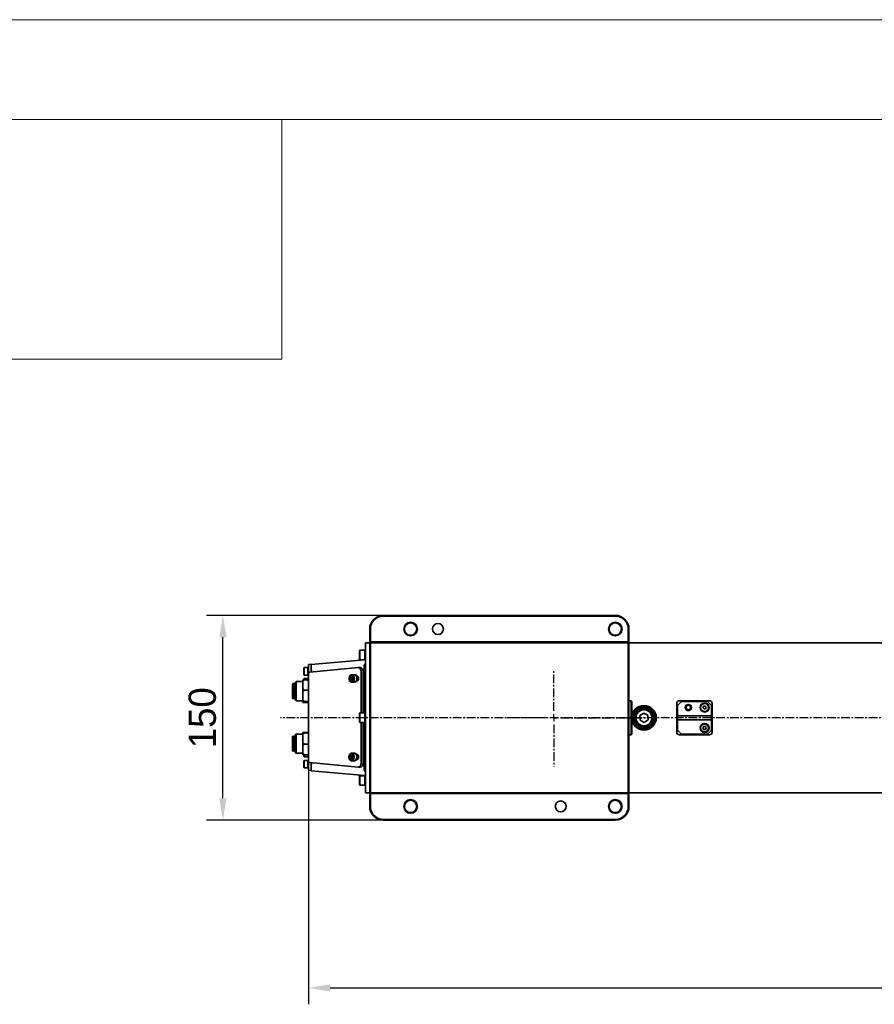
# Model space of a CAD drawing. Header units: millimetres. Extents: x -16 to 4241, y 0 to 4344.
# Tile 22 of 23: x 1051 to 1677, y 3622 to 4344. Entities that reach past the tile are written whole.
import ezdxf
from ezdxf.enums import TextEntityAlignment as Align

# ---------------------------------------------------------------- set-up
doc = ezdxf.new("R2010")
doc.units = ezdxf.units.MM
doc.header["$PDSIZE"] = -1
doc.linetypes.add('CENTER', pattern=[10.16, 6.35, -1.27, 1.27, -1.27])
for name, color, linetype, lineweight in [('1轮廓实线层', 7, 'Continuous', 18), ('2细线层', 4, 'Continuous', 13), ('6文字层', 3, 'Continuous', 13), ('图框层', 7, 'Continuous', 18)]:
    doc.layers.add(name, color=color, linetype=linetype, lineweight=lineweight)
doc.layers.add('中心线层', color=4, linetype='CENTER')
doc.styles.add('PC_TEXTSTYLE', font='ISOCP.SHX', dxfattribs={"width": 0.707, "bigfont": 'GBCBIG.SHX'})
doc.dimstyles.new('1比1', dxfattribs={"dimscale": 8, "dimtxt": 2.5, "dimasz": 2, "dimexe": 1.5, "dimexo": 0.625, "dimtad": 1, "dimtoh": 1, "dimdec": 1, "dimtxsty": 'Standard', "dimcen": 2.5, "dimclrd": 1, "dimclre": 1, "dimadec": 0, "dimazin": 0, "dimtfac": 1, "dimtdec": 1, "dimtmove": 0, "dimatfit": 3, "dimfxl": 1, "dimarcsym": 0})

# ---------------------------------------------------------------- blocks, each defined once
blk = doc.blocks.new('ZwmFrameMain_A4^_^无分区图框^_^portrait')
at = {"layer": '1轮廓实线层'}
blk.add_line((180, 287), (0, 287), dxfattribs=at)
at = {"layer": '2细线层'}
blk.add_line((185, 292), (-25, 292), dxfattribs=at)
blk = doc.blocks.new('ZwmFrameMain_图样代号')
at = {"layer": '2细线层', "linetype": 'Continuous'}
for p in [(60, 0), (0, -12)]:
    blk.add_line(p, (60, -12), dxfattribs=at)
at = {"layer": '6文字层', "style": 'PC_TEXTSTYLE', "width": 2.827942}
blk.add_attdef('图样代号', text='', height=7, rotation=180, dxfattribs=at).set_placement((58.24, -2.403), (2.346, -2.403), align=Align.FIT)
blk = doc.blocks.new('SW_CENTERMARKSYMBOL_3')
at = {"layer": '中心线层', "color": 0}
for p, q in [((0, 5), (0, 35.61)), ((-5, 0), (-35.61, 0)), ((0, 0), (-2.5, 0)), ((0, 0), (0, 2.5)), ((0, 0), (0, -2.5)), ((0, 0), (2.5, 0)), ((5, 0), (67.1, 0)), ((0, -5), (0, -35.61))]:
    blk.add_line(p, q, dxfattribs=at)
blk = doc.blocks.new('*D161')
at = {"color": 1, "lineweight": -2, "transparency": 16777216}
for p, q in [((1368.28, 3907.19), (1187.88, 3907.19)), ((1199.88, 3773.19), (1199.88, 3891.19)), ((1368.28, 3757.19), (1187.88, 3757.19))]:
    blk.add_line(p, q, dxfattribs=at)
at = {"color": 1, "transparency": 16777216}
for points in [[(1197.21, 3891.19), (1202.55, 3891.19), (1199.88, 3907.19)], [(1197.21, 3773.19), (1202.55, 3773.19), (1199.88, 3757.19)]]:
    blk.add_solid(points, dxfattribs=at)
at = {"layer": 'Defpoints', "color": 0, "transparency": 16777216}
for p in [(1199.88, 3907.19), (1373.28, 3907.19), (1373.28, 3757.19)]:
    blk.add_point(p, dxfattribs=at)
at = {"color": 0, "transparency": 16777216, "insert": (1184.88, 3832.19), "char_height": 20, "attachment_point": 5, "rotation": 90}
blk.add_mtext('150', dxfattribs=at)
blk = doc.blocks.new('*D162')
at = {"color": 1, "lineweight": -2, "transparency": 16777216}
for p, q in [((1262.56, 3823.76), (1262.56, 3622.23)), ((2195.48, 3827.19), (2195.48, 3622.23)), ((1278.56, 3634.23), (2179.48, 3634.23))]:
    blk.add_line(p, q, dxfattribs=at)
at = {"color": 1, "transparency": 16777216}
for points in [[(1278.56, 3636.9), (1278.56, 3631.57), (1262.56, 3634.23)], [(2179.48, 3636.9), (2179.48, 3631.57), (2195.48, 3634.23)]]:
    blk.add_solid(points, dxfattribs=at)
at = {"layer": 'Defpoints', "color": 0, "transparency": 16777216}
for p in [(2195.48, 3832.19), (1262.56, 3828.76), (2195.48, 3634.23)]:
    blk.add_point(p, dxfattribs=at)
at = {"color": 0, "transparency": 16777216, "insert": (1729.02, 3650.9), "char_height": 20, "attachment_point": 5}
blk.add_mtext('932,9', dxfattribs=at)

msp = doc.modelspace()

# ---------------------------------------------------------------- linework, layer by layer
at = {"color": 7, "linetype": 'Continuous', "lineweight": 35}
for p, q in [((1317.46, 3907.19), (1487.46, 3907.19)), ((1487.46, 3906.69), (1317.46, 3906.69)), ((1307.46, 3887.66), (1307.46, 3897.19)), ((1307.96, 3897.19), (1307.96, 3887.69)), ((1496.96, 3887.69), (1496.96, 3897.19)), ((1497.46, 3897.19), (1497.46, 3887.66)), ((1300.31, 3881.69), (1299.96, 3881.34)), ((1299.96, 3875.04), (1299.96, 3881.34)), ((1303.96, 3881.69), (1300.31, 3881.69)), ((1300.31, 3881.69), (1300.31, 3874.69)), ((1304.46, 3881.69), (1303.96, 3881.69)), ((1303.96, 3881.69), (1303.96, 3874.69)), ((1304.46, 3887.19), (1307.46, 3887.19)), ((1304.46, 3877.19), (1304.46, 3887.19)), ((1307.96, 3887.69), (1307.46, 3887.66)), ((1307.46, 3884.19), (1307.46, 3887.66)), ((1307.46, 3880.32), (1307.46, 3884.19)), ((1307.96, 3887.69), (1496.96, 3887.69)), ((1307.96, 3887.69), (1307.96, 3887.14)), ((1496.96, 3887.14), (1307.96, 3887.14)), ((1307.96, 3887.14), (1307.96, 3884.19)), ((1307.96, 3884.19), (1307.96, 3780.19)), ((1496.96, 3887.69), (1496.96, 3887.14)), ((1497.46, 3887.66), (1496.96, 3887.69)), ((1496.96, 3884.19), (1496.96, 3887.14)), ((1496.96, 3780.19), (1496.96, 3884.19)), ((1497.46, 3887.66), (1497.46, 3884.19)), ((1497.46, 3887.19), (1931.96, 3887.19)), ((1497.46, 3884.19), (1497.46, 3780.19)), ((1270.08, 3871.63), (1303.98, 3874.6)), ((1299.96, 3875.04), (1300.31, 3874.69)), ((1300.31, 3874.69), (1303.96, 3874.69)), ((1303.96, 3874.69), (1304.46, 3874.69)), ((1304.46, 3787.19), (1304.46, 3877.19)), ((1307.46, 3880.32), (1307.46, 3877.19)), ((1307.46, 3787.19), (1307.46, 3877.19)), ((1259.41, 3868.94), (1259.11, 3868.64)), ((1259.11, 3863.74), (1259.11, 3868.64)), ((1262.11, 3868.94), (1259.41, 3868.94)), ((1259.41, 3868.94), (1259.41, 3863.44)), ((1262.56, 3868.94), (1262.11, 3868.94)), ((1262.11, 3868.94), (1262.11, 3863.44)), ((1262.11, 3868.94), (1262.11, 3863.44)), ((1262.56, 3871.22), (1264.56, 3871.4)), ((1262.56, 3866.01), (1262.56, 3866.93)), ((1298.9, 3868.93), (1263.47, 3865.47)), ((1264.56, 3871.15), (1270.08, 3871.63)), ((1264.56, 3867.62), (1264.56, 3868.59)), ((1264.56, 3867.97), (1264.56, 3867.27)), ((1264.56, 3867.56), (1264.56, 3867.62)), ((1264.56, 3866.37), (1264.56, 3867.56)), ((1300.45, 3868.94), (1299.05, 3868.94)), ((1303.36, 3835.69), (1303.41, 3870.09)), ((1259.56, 3860.02), (1258.56, 3859.19)), ((1258.56, 3859.94), (1259.56, 3860.02)), ((1258.56, 3859.19), (1258.56, 3859.94)), ((1259.11, 3863.74), (1259.41, 3863.44)), ((1259.41, 3860.94), (1259.11, 3860.64)), ((1259.11, 3859.98), (1259.11, 3860.64)), ((1259.41, 3863.44), (1262.11, 3863.44)), ((1262.11, 3860.94), (1259.41, 3860.94)), ((1259.41, 3860.94), (1259.41, 3860.01)), ((1259.56, 3860.02), (1261.56, 3860.02)), ((1262.56, 3859.19), (1261.56, 3860.02)), ((1261.56, 3860.02), (1262.56, 3859.94)), ((1262.11, 3863.44), (1262.56, 3863.44)), ((1262.56, 3860.94), (1262.11, 3860.94)), ((1262.11, 3860.94), (1262.11, 3859.97)), ((1262.56, 3798.87), (1262.56, 3866.01)), ((1262.58, 3865.44), (1262.56, 3866.01)), ((1263.24, 3865.44), (1262.58, 3865.44)), ((1264.56, 3866.37), (1264.56, 3866.01)), ((1264.61, 3865.58), (1264.56, 3866.01)), ((1264.56, 3865.57), (1264.56, 3866.01)), ((1293.14, 3861.62), (1294.01, 3862.39)), ((1293.17, 3860.18), (1293.14, 3861.62)), ((1294.35, 3861.62), (1293.14, 3861.62)), ((1294.08, 3859.51), (1293.17, 3860.18)), ((1294.39, 3860.18), (1293.17, 3860.18)), ((1294.01, 3862.39), (1294.92, 3861.72)), ((1294.96, 3860.27), (1294.08, 3859.51)), ((1296.15, 3863.69), (1294.27, 3863.7)), ((1294.39, 3860.18), (1294.66, 3860.01)), ((1294.92, 3861.72), (1294.96, 3860.27)), ((1296.47, 3863.69), (1296.15, 3863.69)), ((1297.95, 3862.74), (1297.97, 3862.74)), ((1301.19, 3835.69), (1301.19, 3865.94)), ((1302.59, 3835.69), (1302.59, 3865.94)), ((1251.11, 3857.18), (1250.91, 3856.98)), ((1250.91, 3856.46), (1250.91, 3856.98)), ((1250.91, 3846.38), (1250.91, 3856.46)), ((1251.71, 3857.18), (1251.11, 3857.18)), ((1251.11, 3857.18), (1251.11, 3856.64)), ((1251.11, 3856.64), (1251.11, 3846.18)), ((1251.91, 3856.98), (1251.71, 3857.18)), ((1251.71, 3856.64), (1251.71, 3857.18)), ((1251.71, 3846.18), (1251.71, 3856.64)), ((1251.91, 3856.98), (1251.91, 3856.46)), ((1251.91, 3856.46), (1251.91, 3846.38)), ((1252.91, 3856.18), (1251.91, 3856.18)), ((1253.51, 3858.68), (1252.91, 3858.08)), ((1252.91, 3857.46), (1252.91, 3858.08)), ((1252.91, 3845.28), (1252.91, 3857.46)), ((1258.56, 3858.68), (1253.51, 3858.68)), ((1253.51, 3858.68), (1253.51, 3858)), ((1253.51, 3858), (1253.51, 3844.68)), ((1258.56, 3859.19), (1258.56, 3853.23)), ((1258.56, 3853.23), (1259.56, 3852.41)), ((1258.56, 3851.51), (1258.56, 3853.23)), ((1259.56, 3852.41), (1258.56, 3851.51)), ((1259.56, 3852.41), (1262.56, 3852.41)), ((1294.25, 3858.2), (1296.14, 3858.19)), ((1296.14, 3858.19), (1296.45, 3858.19)), ((1297.94, 3859.14), (1297.97, 3859.14)), ((1250.91, 3846.38), (1251.11, 3846.18)), ((1251.11, 3846.18), (1251.71, 3846.18)), ((1251.71, 3846.18), (1251.91, 3846.38)), ((1251.91, 3847.18), (1252.91, 3847.18)), ((1252.91, 3845.28), (1253.51, 3844.68)), ((1258.56, 3851.51), (1258.56, 3844.97)), ((1253.51, 3844.68), (1258.56, 3844.68)), ((1259.56, 3844.07), (1258.56, 3844.97)), ((1258.56, 3844.97), (1258.56, 3843.99)), ((1258.56, 3843.99), (1259.56, 3844.07)), ((1258.56, 3843.99), (1258.56, 3843.41)), ((1258.56, 3843.41), (1259.56, 3843.33)), ((1259.56, 3844.07), (1262.56, 3844.07)), ((1259.56, 3843.33), (1262.56, 3843.33)), ((1497.59, 3844.69), (1497.46, 3844.7)), ((1497.59, 3844.69), (1498.96, 3844.69)), ((1498.96, 3842.69), (1498.96, 3844.69)), ((1498.96, 3844.69), (1499.46, 3844.19)), ((1498.96, 3839.73), (1498.96, 3842.69)), ((1498.96, 3839.73), (1499.46, 3839.73)), ((1499.46, 3844.19), (1499.46, 3842.69)), ((1499.46, 3842.69), (1499.46, 3839.73)), ((1532.46, 3842.69), (1532.46, 3821.69)), ((1535.96, 3844.19), (1532.96, 3841.19)), ((1532.96, 3841.19), (1532.96, 3833.69)), ((1556.46, 3844.69), (1534.46, 3844.69)), ((1554.96, 3844.19), (1535.96, 3844.19)), ((1552.11, 3840.57), (1551.73, 3839.48)), ((1551.73, 3839.48), (1552.49, 3838.6)), ((1553.24, 3840.78), (1552.11, 3840.57)), ((1552.49, 3838.6), (1553.62, 3838.82)), ((1554, 3839.91), (1553.24, 3840.78)), ((1553.62, 3838.82), (1554, 3839.91)), ((1557.96, 3841.19), (1554.96, 3844.19)), ((1557.96, 3833.69), (1557.96, 3841.19)), ((1558.46, 3821.69), (1558.46, 3842.69)), ((1300.31, 3835.69), (1299.96, 3835.34)), ((1299.96, 3829.04), (1299.96, 3835.34)), ((1303.96, 3835.69), (1300.31, 3835.69)), ((1300.31, 3835.69), (1300.31, 3828.69)), ((1304.46, 3835.69), (1303.96, 3835.69)), ((1303.96, 3835.69), (1303.96, 3828.69)), ((1499.46, 3833.69), (1499.06, 3833.21)), ((1499.06, 3831.17), (1499.46, 3830.69)), ((1505.38, 3833.76), (1508.28, 3835.65)), ((1505.56, 3830.3), (1505.38, 3833.76)), ((1508.28, 3835.65), (1511.37, 3834.08)), ((1511.55, 3830.62), (1508.65, 3828.73)), ((1511.37, 3834.08), (1511.55, 3830.62)), ((1532.96, 3833.69), (1557.96, 3833.69)), ((1532.96, 3833.69), (1532.96, 3832.84)), ((1532.96, 3831.55), (1532.96, 3832.84)), ((1532.96, 3831.55), (1532.96, 3830.69)), ((1557.96, 3830.69), (1532.96, 3830.69)), ((1532.96, 3830.69), (1532.96, 3823.19)), ((1557.96, 3833.69), (1557.96, 3832.84)), ((1557.96, 3832.84), (1557.96, 3831.55)), ((1557.96, 3831.55), (1557.96, 3830.69)), ((1557.96, 3823.19), (1557.96, 3830.69)), ((1299.96, 3829.04), (1300.31, 3828.69)), ((1300.31, 3828.69), (1303.96, 3828.69)), ((1301.19, 3798.95), (1301.19, 3828.69)), ((1302.59, 3798.95), (1302.59, 3828.69)), ((1303.31, 3794.83), (1303.35, 3828.69)), ((1303.96, 3828.69), (1304.46, 3828.69)), ((1499.46, 3824.66), (1498.96, 3824.66)), ((1498.96, 3821.69), (1498.96, 3824.66)), ((1499.46, 3824.66), (1499.46, 3821.69)), ((1508.65, 3828.73), (1505.56, 3830.3)), ((1552.29, 3825.69), (1551.71, 3824.69)), ((1551.71, 3824.69), (1552.29, 3823.69)), ((1553.44, 3825.69), (1552.29, 3825.69)), ((1552.29, 3823.69), (1553.44, 3823.69)), ((1554.02, 3824.69), (1553.44, 3825.69)), ((1553.44, 3823.69), (1554.02, 3824.69)), ((1251.11, 3818.72), (1250.91, 3818.52)), ((1250.91, 3817.72), (1250.91, 3818.52)), ((1250.91, 3807.92), (1250.91, 3817.72)), ((1251.71, 3818.72), (1251.11, 3818.72)), ((1251.11, 3818.72), (1251.11, 3817.89)), ((1251.11, 3817.89), (1251.11, 3807.72)), ((1251.91, 3818.52), (1251.71, 3818.72)), ((1251.71, 3817.89), (1251.71, 3818.72)), ((1251.71, 3807.72), (1251.71, 3817.89)), ((1251.91, 3818.52), (1251.91, 3817.72)), ((1252.91, 3817.72), (1251.91, 3817.72)), ((1251.91, 3817.72), (1251.91, 3807.92)), ((1253.51, 3820.22), (1252.91, 3819.62)), ((1252.91, 3818.66), (1252.91, 3819.62)), ((1252.91, 3806.82), (1252.91, 3818.66)), ((1258.56, 3820.22), (1253.51, 3820.22)), ((1253.51, 3820.22), (1253.51, 3819.17)), ((1253.51, 3819.17), (1253.51, 3806.22)), ((1259.56, 3821.35), (1258.56, 3821.32)), ((1258.56, 3821.32), (1258.56, 3821.1)), ((1258.56, 3821.1), (1259.56, 3821.07)), ((1258.56, 3820.19), (1258.56, 3821.1)), ((1259.56, 3821.07), (1258.56, 3820.19)), ((1258.56, 3820.19), (1258.56, 3813.82)), ((1259.56, 3821.35), (1261.56, 3821.35)), ((1259.56, 3821.07), (1261.56, 3821.07)), ((1262.56, 3821.32), (1261.56, 3821.35)), ((1261.56, 3821.07), (1262.56, 3821.1)), ((1262.56, 3820.19), (1261.56, 3821.07)), ((1497.59, 3819.69), (1497.46, 3819.69)), ((1498.96, 3819.69), (1497.59, 3819.69)), ((1498.96, 3819.69), (1498.96, 3821.69)), ((1499.46, 3820.19), (1498.96, 3819.69)), ((1499.46, 3821.69), (1499.46, 3820.19)), ((1532.96, 3823.19), (1535.96, 3820.19)), ((1534.46, 3819.69), (1556.46, 3819.69)), ((1535.96, 3820.19), (1554.96, 3820.19)), ((1554.96, 3820.19), (1557.96, 3823.19)), ((1258.56, 3813.82), (1259.56, 3812.94)), ((1258.56, 3812.08), (1258.56, 3813.82)), ((1259.56, 3812.94), (1258.56, 3812.08)), ((1258.56, 3812.08), (1258.56, 3805.93)), ((1259.56, 3812.94), (1262.56, 3812.94)), ((1250.91, 3807.92), (1251.11, 3807.72)), ((1251.11, 3807.72), (1251.71, 3807.72)), ((1251.71, 3807.72), (1251.91, 3807.92)), ((1251.91, 3808.72), (1252.91, 3808.72)), ((1252.91, 3806.82), (1253.51, 3806.22)), ((1253.51, 3806.22), (1258.56, 3806.22)), ((1259.56, 3805.08), (1258.56, 3805.93)), ((1258.56, 3805.93), (1258.56, 3805.11)), ((1258.56, 3805.11), (1259.56, 3805.08)), ((1259.11, 3803.74), (1259.11, 3805.09)), ((1259.11, 3803.74), (1259.41, 3803.44)), ((1259.41, 3805.08), (1259.41, 3803.44)), ((1259.41, 3803.44), (1262.11, 3803.44)), ((1259.56, 3805.08), (1262.56, 3805.08)), ((1262.11, 3805.08), (1262.11, 3803.44)), ((1262.11, 3805.08), (1262.11, 3803.44)), ((1262.11, 3803.44), (1262.56, 3803.44)), ((1293.01, 3803.99), (1293.83, 3804.88)), ((1293.16, 3802.56), (1293.01, 3803.99)), ((1294.23, 3803.99), (1293.01, 3803.99)), ((1294.11, 3802.02), (1293.16, 3802.56)), ((1294.37, 3802.56), (1293.16, 3802.56)), ((1293.83, 3804.88), (1294.78, 3804.34)), ((1294.93, 3802.91), (1294.11, 3802.02)), ((1296.07, 3806.2), (1294.19, 3806.2)), ((1294.37, 3802.56), (1294.53, 3802.48)), ((1294.78, 3804.34), (1294.93, 3802.91)), ((1296.39, 3806.2), (1296.07, 3806.2)), ((1297.87, 3805.24), (1297.97, 3805.24)), ((1259.41, 3800.94), (1259.11, 3800.64)), ((1259.11, 3795.74), (1259.11, 3800.64)), ((1259.11, 3795.74), (1259.41, 3795.44)), ((1262.11, 3800.94), (1259.41, 3800.94)), ((1259.41, 3800.94), (1259.41, 3795.44)), ((1259.41, 3795.44), (1262.11, 3795.44)), ((1262.56, 3800.94), (1262.11, 3800.94)), ((1262.11, 3800.94), (1262.11, 3795.44)), ((1262.11, 3800.94), (1262.11, 3795.44)), ((1262.11, 3795.44), (1262.56, 3795.44)), ((1262.56, 3798.87), (1262.58, 3799.44)), ((1262.56, 3797.96), (1262.56, 3798.87)), ((1262.56, 3797.96), (1262.56, 3795.44)), ((1262.58, 3799.44), (1263.24, 3799.44)), ((1263.47, 3799.42), (1298.9, 3795.95)), ((1264.61, 3799.31), (1264.56, 3798.87)), ((1264.56, 3798.87), (1264.56, 3799.31)), ((1264.56, 3797.07), (1264.56, 3798.87)), ((1264.56, 3796.68), (1264.56, 3797.07)), ((1294.17, 3800.7), (1296.06, 3800.7)), ((1296.06, 3800.7), (1296.37, 3800.7)), ((1296.12, 3800.7), (1296.06, 3800.7)), ((1296.44, 3800.7), (1296.37, 3800.7)), ((1297.86, 3801.64), (1297.97, 3801.64)), ((1299.05, 3795.95), (1300.45, 3795.95)), ((1264.56, 3793.49), (1262.56, 3793.66)), ((1264.56, 3793.24), (1270.08, 3792.75)), ((1270.08, 3792.75), (1303.98, 3789.79)), ((1300.31, 3789.69), (1299.96, 3789.34)), ((1299.96, 3783.04), (1299.96, 3789.34)), ((1303.96, 3789.69), (1300.31, 3789.69)), ((1300.31, 3789.69), (1300.31, 3782.69)), ((1304.46, 3789.69), (1303.96, 3789.69)), ((1303.96, 3789.69), (1303.96, 3782.69)), ((1299.96, 3783.04), (1300.31, 3782.69)), ((1300.31, 3782.69), (1303.96, 3782.69)), ((1303.96, 3782.69), (1304.46, 3782.69)), ((1304.46, 3777.19), (1304.46, 3787.19)), ((1307.46, 3787.19), (1307.46, 3784.07)), ((1307.46, 3780.19), (1307.46, 3784.07)), ((1307.46, 3776.73), (1307.46, 3780.19)), ((1307.96, 3780.19), (1307.96, 3777.24)), ((1496.96, 3777.24), (1496.96, 3780.19)), ((1497.46, 3780.19), (1497.46, 3776.73)), ((1307.46, 3777.19), (1304.46, 3777.19)), ((1307.46, 3767.19), (1307.46, 3776.73)), ((1307.46, 3776.73), (1307.96, 3776.69)), ((1307.96, 3777.24), (1307.96, 3776.69)), ((1307.96, 3777.24), (1496.96, 3777.24)), ((1307.96, 3776.69), (1307.96, 3767.19)), ((1496.96, 3776.69), (1307.96, 3776.69)), ((1496.96, 3777.24), (1496.96, 3776.69)), ((1496.96, 3776.69), (1497.46, 3776.73)), ((1496.96, 3767.19), (1496.96, 3776.69)), ((1931.96, 3777.19), (1497.46, 3777.19)), ((1497.46, 3776.73), (1497.46, 3767.19)), ((1317.46, 3757.69), (1487.46, 3757.69)), ((1487.46, 3757.19), (1317.46, 3757.19))]:
    msp.add_line(p, q, dxfattribs=at)
at = {"color": 7, "linetype": 'Continuous', "lineweight": 35, "flags": 128}
for points in [[(1298.9, 3868.93), (1299.34, 3868.91), (1299.76, 3868.77), (1300.16, 3868.5), (1300.51, 3868.13), (1300.8, 3867.67), (1301.01, 3867.14), (1301.15, 3866.55), (1301.19, 3865.94)], [(1292.59, 3859.49), (1292.33, 3860.43), (1292.32, 3861.44), (1292.58, 3862.38), (1293.07, 3863.13), (1293.71, 3863.59), (1294.43, 3863.69), (1295.13, 3863.42), (1295.7, 3862.81), (1296.09, 3861.96), (1296.22, 3860.97), (1296.09, 3859.97), (1295.72, 3859.11), (1295.14, 3858.5), (1294.45, 3858.21), (1293.73, 3858.3), (1293.08, 3858.74), (1292.59, 3859.49)], [(1292.56, 3859.65), (1293.03, 3858.95), (1293.65, 3858.56), (1294.34, 3858.53), (1294.98, 3858.87), (1295.47, 3859.53), (1295.75, 3860.4), (1295.78, 3861.36), (1295.53, 3862.25), (1295.06, 3862.95), (1294.44, 3863.34), (1293.76, 3863.37), (1293.12, 3863.02), (1292.62, 3862.37), (1292.34, 3861.5), (1292.32, 3860.54), (1292.56, 3859.65)], [(1296.15, 3863.69), (1296.32, 3863.68), (1297.01, 3863.41), (1297.59, 3862.81), (1297.98, 3861.95), (1298.11, 3860.96), (1297.98, 3859.97), (1297.6, 3859.1), (1297.03, 3858.49), (1296.34, 3858.21), (1296.14, 3858.19)], [(1296.15, 3863.69), (1296.51, 3863.65), (1297.18, 3863.28), (1297.72, 3862.6), (1298.04, 3861.7), (1298.1, 3860.69), (1297.9, 3859.72), (1297.47, 3858.91), (1296.85, 3858.38), (1296.14, 3858.19)], [(1296.47, 3863.69), (1296.82, 3863.65), (1297.5, 3863.28), (1298.03, 3862.6), (1298.35, 3861.7), (1298.42, 3860.69), (1298.22, 3859.72), (1297.78, 3858.91), (1297.17, 3858.38), (1296.46, 3858.19)], [(1297.97, 3859.14), (1298.47, 3859.28), (1298.88, 3859.67), (1299.16, 3860.25), (1299.26, 3860.94), (1299.16, 3861.63), (1298.88, 3862.22), (1298.47, 3862.61), (1297.97, 3862.74)], [(1293.91, 3806.17), (1294.63, 3806.13), (1295.29, 3805.72), (1295.8, 3805.01), (1296.09, 3804.09), (1296.13, 3803.08), (1295.9, 3802.12), (1295.44, 3801.34), (1294.8, 3800.85), (1294.09, 3800.7), (1293.39, 3800.93), (1292.79, 3801.5), (1292.38, 3802.34), (1292.22, 3803.32), (1292.31, 3804.32), (1292.67, 3805.2), (1293.22, 3805.85), (1293.91, 3806.17)], [(1293.73, 3805.88), (1293.08, 3805.56), (1292.57, 3804.92), (1292.27, 3804.06), (1292.23, 3803.11), (1292.46, 3802.21), (1292.91, 3801.49), (1293.53, 3801.08), (1294.21, 3801.03), (1294.86, 3801.34), (1295.37, 3801.98), (1295.67, 3802.84), (1295.7, 3803.8), (1295.48, 3804.7), (1295.02, 3805.41), (1294.41, 3805.82), (1293.73, 3805.88)], [(1296.07, 3806.2), (1296.52, 3806.12), (1297.18, 3805.72), (1297.69, 3805.01), (1297.98, 3804.08), (1298.01, 3803.07), (1297.78, 3802.11), (1297.32, 3801.33), (1296.69, 3800.84), (1296.06, 3800.7)], [(1296.07, 3806.2), (1296.37, 3806.16), (1297.06, 3805.83), (1297.6, 3805.17), (1297.94, 3804.28), (1298.03, 3803.27), (1297.85, 3802.29), (1297.43, 3801.47), (1296.83, 3800.91), (1296.12, 3800.7)], [(1296.39, 3806.2), (1296.69, 3806.16), (1297.37, 3805.82), (1297.92, 3805.17), (1298.26, 3804.28), (1298.34, 3803.27), (1298.16, 3802.29), (1297.75, 3801.47), (1297.14, 3800.91), (1296.44, 3800.7)], [(1297.97, 3801.64), (1298.47, 3801.78), (1298.88, 3802.17), (1299.16, 3802.75), (1299.26, 3803.44), (1299.16, 3804.13), (1298.88, 3804.72), (1298.47, 3805.11), (1297.97, 3805.24)], [(1301.19, 3798.95), (1301.15, 3798.34), (1301.01, 3797.75), (1300.8, 3797.22), (1300.51, 3796.75), (1300.16, 3796.38), (1299.76, 3796.12), (1299.34, 3795.97), (1298.9, 3795.95)]]:
    msp.add_lwpolyline(points, dxfattribs=at)
at = {"color": 7, "linetype": 'Continuous', "lineweight": 35}
for centre, radius in [((1337.46, 3897.19), 5), ((1337.46, 3897.19), 4.5), ((1357.46, 3897.19), 4), ((1487.46, 3897.19), 5), ((1487.46, 3897.19), 4.5), ((1508.46, 3832.19), 9), ((1508.46, 3832.19), 8.5), ((1508.46, 3832.19), 7.5), ((1508.46, 3832.19), 6.5), ((1508.46, 3832.19), 5.85), ((1540.96, 3839.69), 2.25), ((1540.96, 3839.69), 2), ((1540.96, 3839.69), 1.65), ((1552.96, 3839.69), 3.3), ((1552.86, 3839.69), 2.85), ((1552.96, 3824.69), 3.3), ((1552.86, 3824.69), 2.85), ((1337.46, 3767.19), 5), ((1337.46, 3767.19), 4.5), ((1447.46, 3767.19), 4), ((1487.46, 3767.19), 5), ((1487.46, 3767.19), 4.5)]:
    msp.add_circle(centre, radius, dxfattribs=at)
for centre, radius, start, end in [((1317.46, 3897.19), 10, 90, 180), ((1317.46, 3897.19), 9.5, 90, 180), ((1487.46, 3897.19), 10, 0, 90), ((1487.46, 3897.19), 9.5, 0, 90), ((1304.06, 3873.6), 1, 66.42182, 95), ((1299.96, 3866.32), 2.66, 351.71025, 79.41478), ((1534.46, 3842.69), 2, 90, 180), ((1556.46, 3842.69), 2, 0, 90), ((1534.46, 3821.69), 2, 180, 270), ((1556.46, 3821.69), 2, 270, 0), ((1299.96, 3798.56), 2.66, 280.58522, 8.28975), ((1304.06, 3790.78), 1, 265, 286.7358), ((1317.46, 3767.19), 10, 180, 270), ((1317.46, 3767.19), 9.5, 180, 270), ((1487.46, 3767.19), 9.5, 270, 0), ((1487.46, 3767.19), 10, 270, 0)]:
    msp.add_arc(centre, radius, start, end, dxfattribs=at)
for centre, major_axis, start_param, end_param in [((1265.56, 3865.47), (3, 0.15), 2.342609, 2.455048), ((1265.56, 3799.42), (3, -0.15), 3.828138, 3.940576)]:
    msp.add_ellipse(centre, major_axis=major_axis, ratio=0.04877, start_param=start_param, end_param=end_param, dxfattribs=at)
for points in [[(1307.46, 3887.66), (1307.63, 3887.49), (1307.8, 3887.31), (1307.96, 3887.14)], [(1496.96, 3887.14), (1497.13, 3887.31), (1497.3, 3887.49), (1497.46, 3887.66)], [(1499.06, 3833.21), (1498.96, 3833.09), (1498.85, 3832.96), (1498.74, 3832.84)], [(1498.74, 3831.55), (1498.85, 3831.43), (1498.96, 3831.3), (1499.06, 3831.17)], [(1307.96, 3777.24), (1307.8, 3777.07), (1307.63, 3776.9), (1307.46, 3776.73)], [(1497.46, 3776.73), (1497.3, 3776.9), (1497.13, 3777.07), (1496.96, 3777.24)]]:
    msp.add_open_spline(points, degree=3, dxfattribs=at)
for points, knots in [([(1262.56, 3866.93), (1262.56, 3867.63), (1262.56, 3869.03), (1262.56, 3870.49), (1262.56, 3871.15), (1262.56, 3871.21), (1262.56, 3871.22)], [0, 0, 0, 0, 0.289117, 0.578254, 0.866791, 1, 1, 1, 1]), ([(1264.56, 3871.4), (1264.56, 3871.38), (1264.56, 3871.32), (1264.56, 3870.58), (1264.56, 3869.55), (1264.56, 3868.72), (1264.56, 3868.57)], [0, 0, 0, 0, 0.191413, 0.555599, 0.920128, 1, 1, 1, 1]), ([(1264.56, 3867.56), (1264.59, 3867.36), (1264.63, 3867.04), (1264.79, 3866.69), (1264.86, 3866.56), (1264.86, 3866.55)], [0, 0, 0, 0, 0.6041537, 0.9930228, 1, 1, 1, 1]), ([(1303.58, 3871.06), (1303.54, 3870.95), (1303.44, 3870.64), (1303.42, 3870.3), (1303.41, 3870.09)], [0, 0, 0, 0, 0.384336, 1, 1, 1, 1]), ([(1303.47, 3871.24), (1303.47, 3871.24), (1303.52, 3871.2), (1303.55, 3871.13), (1303.58, 3871.06)], [0, 0, 0, 0, 0.030415, 1, 1, 1, 1]), ([(1303.58, 3871.06), (1303.69, 3871.23), (1303.88, 3871.54), (1304.19, 3871.82), (1304.39, 3871.89), (1304.46, 3871.92)], [0, 0, 0, 0, 0.428844, 0.800448, 1, 1, 1, 1]), ([(1294.77, 3861.94), (1294.67, 3861.86), (1294.54, 3861.75), (1294.39, 3861.65), (1294.35, 3861.62)], [0, 0, 0, 0, 0.75487, 1, 1, 1, 1]), ([(1294.35, 3861.62), (1294.4, 3861.36), (1294.49, 3860.88), (1294.42, 3860.4), (1294.39, 3860.18)], [0, 0, 0, 0, 0.534625, 1, 1, 1, 1]), ([(1499.06, 3833.21), (1499.06, 3833.58), (1499.06, 3834.3), (1499.05, 3835.39), (1499.03, 3836.65), (1499.01, 3837.83), (1498.98, 3838.91), (1498.97, 3839.46), (1498.96, 3839.73)], [0, 0, 0, 0, 0.166398, 0.333236, 0.500602, 0.750507, 0.875437, 1, 1, 1, 1]), ([(1499.46, 3839.73), (1499.46, 3839.47), (1499.46, 3838.97), (1499.46, 3838.22), (1499.46, 3837.46), (1499.46, 3836.71), (1499.46, 3835.96), (1499.46, 3834.95), (1499.46, 3834.2), (1499.46, 3833.69)], [0, 0, 0, 0, 0.125001, 0.250001, 0.375001, 0.500002, 0.625003, 0.750004, 1, 1, 1, 1]), ([(1498.74, 3831.55), (1498.67, 3831.64), (1498.61, 3831.74), (1498.53, 3831.96), (1498.51, 3832.07), (1498.51, 3832.31), (1498.53, 3832.43), (1498.61, 3832.65), (1498.67, 3832.75), (1498.74, 3832.84)], [0, 0, 0, 0, 0.25, 0.25, 0.5, 0.5, 0.75, 0.75, 1, 1, 1, 1]), ([(1498.96, 3824.66), (1498.97, 3824.93), (1498.98, 3825.47), (1499.01, 3826.56), (1499.03, 3827.91), (1499.05, 3829.54), (1499.06, 3830.63), (1499.06, 3831.17)], [0, 0, 0, 0, 0.12456, 0.249493, 0.499398, 0.75024, 1, 1, 1, 1]), ([(1499.46, 3830.69), (1499.46, 3830.19), (1499.46, 3829.44), (1499.46, 3828.43), (1499.46, 3827.68), (1499.46, 3826.92), (1499.46, 3826.17), (1499.46, 3825.41), (1499.46, 3824.91), (1499.46, 3824.66)], [0, 0, 0, 0, 0.249996, 0.374997, 0.499998, 0.624999, 0.749999, 0.874999, 1, 1, 1, 1]), ([(1294.7, 3804.42), (1294.69, 3804.42), (1294.59, 3804.27), (1294.4, 3804.13), (1294.23, 3803.99)], [0, 0, 0, 0, 0.0489384, 1, 1, 1, 1]), ([(1294.23, 3803.99), (1294.24, 3803.94), (1294.33, 3803.66), (1294.41, 3803.16), (1294.38, 3802.74), (1294.37, 3802.56)], [0, 0, 0, 0, 0.100346, 0.611252, 1, 1, 1, 1]), ([(1262.56, 3793.66), (1262.56, 3793.74), (1262.56, 3793.89), (1262.56, 3795.11), (1262.56, 3796.57), (1262.56, 3797.62), (1262.56, 3797.96)], [0, 0, 0, 0, 0.287013, 0.57399, 0.861885, 1, 1, 1, 1]), ([(1264.86, 3798.34), (1264.86, 3798.33), (1264.81, 3798.2), (1264.64, 3797.77), (1264.59, 3797.36), (1264.56, 3797.07)], [0, 0, 0, 0, 0.007364, 0.320438, 1, 1, 1, 1]), ([(1264.56, 3796.68), (1264.56, 3796.27), (1264.56, 3795.44), (1264.56, 3794.45), (1264.56, 3793.7), (1264.56, 3793.3), (1264.56, 3793.25), (1264.56, 3793.24)], [0, 0, 0, 0, 0.17838, 0.362668, 0.593539, 0.830934, 1, 1, 1, 1]), ([(1264.56, 3794.98), (1264.56, 3794.89), (1264.56, 3794.24), (1264.56, 3793.67), (1264.56, 3793.54), (1264.56, 3793.49)], [0, 0, 0, 0, 0.081921, 0.599812, 1, 1, 1, 1]), ([(1303.31, 3794.83), (1303.33, 3794.49), (1303.36, 3793.96), (1303.53, 3793.48), (1303.59, 3793.31)], [0, 0, 0, 0, 0.63723, 1, 1, 1, 1]), ([(1303.59, 3793.31), (1303.56, 3793.24), (1303.52, 3793.15), (1303.48, 3793.07), (1303.47, 3793.06)], [0, 0, 0, 0, 0.857871, 1, 1, 1, 1]), ([(1304.46, 3792.47), (1304.37, 3792.51), (1304.1, 3792.61), (1303.81, 3792.94), (1303.65, 3793.22), (1303.59, 3793.31)], [0, 0, 0, 0, 0.28447, 0.758969, 1, 1, 1, 1])]:
    msp.add_open_spline(points, degree=3, knots=knots, dxfattribs=at)
at = {"layer": '中心线层', "color": 4}
msp.add_line((1862.46, 3832.19), (1242.09, 3832.19), dxfattribs=at)

# ---------------------------------------------------------------- block references
at = {"layer": '中心线层'}
msp.add_blockref('SW_CENTERMARKSYMBOL_3', (1442.46, 3832.19), dxfattribs=at)
at = {"layer": '图框层', "xscale": 14.625, "yscale": 14.625, "zscale": 14.625}
for name, p in [('ZwmFrameMain_A4^_^无分区图框^_^portrait', (365.62, 73.12)), ('ZwmFrameMain_图样代号', (365.62, 4270.5))]:
    msp.add_blockref(name, p, dxfattribs=at)

# ---------------------------------------------------------------- dimensions: what is measured, and where the dimension line sits
dim = msp.add_linear_dim(base=(1199.88, 3907.19), p1=(1373.28, 3757.19), p2=(1373.28, 3907.19), angle=90, dimstyle='1比1')
dim.commit()
dim.dimension.update_dxf_attribs({"geometry": '*D161', "text_midpoint": (1184.88, 3832.19)})
dim = msp.add_linear_dim(base=(2195.48, 3634.23), p1=(1262.56, 3828.76), p2=(2195.48, 3832.19), dimstyle='1比1')
dim.commit()
dim.dimension.update_dxf_attribs({"geometry": '*D162', "text_midpoint": (1729.02, 3650.9)})

doc.saveas('drawing.dxf')
